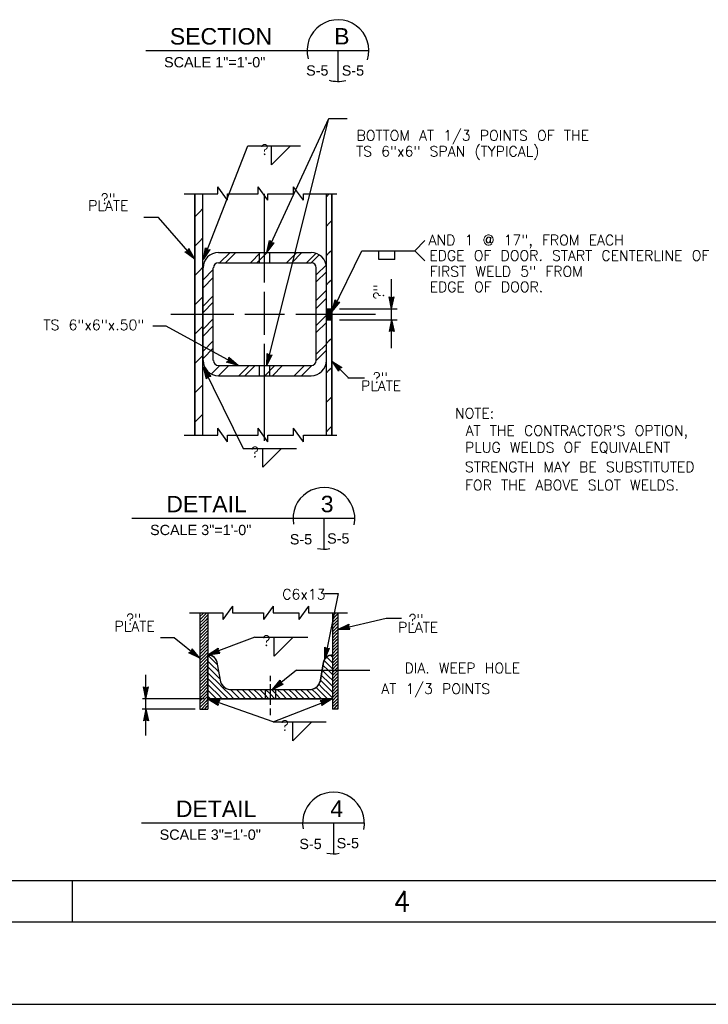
# Model space of a CAD drawing. Extents: x -31.3 to 10.7, y -20.4 to 9.6.
# Tile 2 of 25: x -22.9 to -14.5, y -20.4 to -8.5. Entities that reach past the tile are written whole.
import ezdxf
from ezdxf.enums import TextEntityAlignment as Align

# ---------------------------------------------------------------- set-up
doc = ezdxf.new("R2010")
doc.units = 0
doc.header["$MEASUREMENT"] = 0
doc.linetypes.add('HIDDEN2', pattern=[0.1875, 0.125, -0.0625])
doc.layers.add('01', color=7, linetype='CONTINUOUS')
doc.styles.add('ARIAL', font='Arial')
doc.styles.add('TXT_SHX', font='txt.shx')

msp = doc.modelspace()

# ---------------------------------------------------------------- linework, layer by layer
at = {"layer": '01', "color": 7, "linetype": 'CONTINUOUS'}
for p, q in [((-21.364, -8.849), (-18.655, -8.849)), ((-19.03, -8.849), (-19.03, -9.224)), ((-19.893, -11.303), (-19.141, -9.675)), ((-19.893, -12.677), (-19.141, -9.675)), ((-19.141, -9.676), (-18.917, -9.676)), ((-20.664, -11.39), (-20.124, -10.007)), ((-20.124, -10.007), (-19.483, -10.007)), ((-19.837, -10.236), (-19.837, -10.007)), ((-19.837, -10.236), (-19.61, -10.009)), ((-20.489, -10.589), (-20.489, -10.505)), ((-20.371, -10.669), (-20.489, -10.505)), ((-19.998, -10.589), (-19.998, -10.505)), ((-19.88, -10.669), (-19.998, -10.505)), ((-19.568, -10.589), (-19.568, -10.505)), ((-19.45, -10.669), (-19.568, -10.505)), ((-20.897, -10.589), (-20.489, -10.589)), ((-20.77, -13.523), (-20.77, -10.589)), ((-20.77, -10.589), (-20.77, -13.523)), ((-20.671, -13.523), (-20.671, -10.589)), ((-20.671, -13.523), (-20.671, -10.589)), ((-20.371, -10.669), (-20.371, -10.589)), ((-20.371, -10.589), (-19.998, -10.589)), ((-19.921, -11.669), (-19.921, -10.589)), ((-19.88, -10.669), (-19.88, -10.589)), ((-19.88, -10.589), (-19.568, -10.589)), ((-19.45, -10.669), (-19.45, -10.589)), ((-19.45, -10.589), (-19.042, -10.589)), ((-19.171, -13.523), (-19.171, -10.589)), ((-19.171, -13.523), (-19.171, -10.589)), ((-19.171, -10.625), (-19.135, -10.589)), ((-19.105, -13.523), (-19.105, -10.589)), ((-19.105, -10.589), (-19.105, -13.523)), ((-20.713, -10.811), (-20.671, -10.769)), ((-21.211, -10.879), (-21.386, -10.879)), ((-20.77, -11.385), (-21.211, -10.879)), ((-20.77, -10.868), (-20.713, -10.811)), ((-19.171, -10.982), (-19.135, -10.946)), ((-19.135, -10.946), (-19.105, -10.916)), ((-20.713, -11.168), (-20.671, -11.126)), ((-20.77, -11.225), (-20.713, -11.168)), ((-20.664, -11.39), (-20.64, -11.245)), ((-20.64, -11.245), (-20.617, -11.269)), ((-19.893, -11.303), (-19.861, -11.159)), ((-19.893, -11.303), (-19.804, -11.185)), ((-19.877, -11.269), (-19.856, -11.176)), ((-19.877, -11.269), (-19.82, -11.192)), ((-19.862, -11.237), (-19.853, -11.192)), ((-19.862, -11.237), (-19.835, -11.2)), ((-19.861, -11.159), (-19.838, -11.185)), ((-19.856, -11.176), (-19.842, -11.192)), ((-19.853, -11.192), (-19.845, -11.2)), ((-19.845, -11.2), (-19.835, -11.2)), ((-19.842, -11.192), (-19.82, -11.192)), ((-19.838, -11.185), (-19.804, -11.185)), ((-18.096, -11.282), (-17.973, -11.159)), ((-20.888, -11.297), (-20.855, -11.287)), ((-20.77, -11.385), (-20.888, -11.297)), ((-20.871, -11.299), (-20.85, -11.293)), ((-20.794, -11.357), (-20.871, -11.299)), ((-20.855, -11.287), (-20.841, -11.256)), ((-20.855, -11.303), (-20.845, -11.299)), ((-20.818, -11.33), (-20.855, -11.303)), ((-20.85, -11.293), (-20.841, -11.273)), ((-20.845, -11.299), (-20.841, -11.29)), ((-20.77, -11.385), (-20.841, -11.256)), ((-20.794, -11.357), (-20.841, -11.273)), ((-20.818, -11.33), (-20.841, -11.29)), ((-20.664, -11.39), (-20.583, -11.267)), ((-20.651, -11.356), (-20.635, -11.261)), ((-20.651, -11.356), (-20.598, -11.275)), ((-20.637, -11.322), (-20.63, -11.276)), ((-20.637, -11.322), (-20.613, -11.283)), ((-20.635, -11.261), (-20.62, -11.276)), ((-20.63, -11.276), (-20.622, -11.284)), ((-20.622, -11.284), (-20.613, -11.283)), ((-20.62, -11.276), (-20.598, -11.275)), ((-20.617, -11.269), (-20.583, -11.267)), ((-20.482, -11.303), (-19.357, -11.303)), ((-20.467, -11.429), (-20.341, -11.303)), ((-20.395, -11.429), (-20.269, -11.303)), ((-20.092, -11.429), (-19.969, -11.303)), ((-20.014, -11.429), (-19.894, -11.309)), ((-19.654, -11.429), (-19.528, -11.303)), ((-19.591, -11.429), (-19.468, -11.303)), ((-19.411, -11.429), (-19.297, -11.315)), ((-19.357, -11.429), (-19.258, -11.33)), ((-19.171, -11.339), (-19.135, -11.303)), ((-19.135, -11.303), (-19.105, -11.273)), ((-19.1, -12.022), (-18.741, -11.282)), ((-18.741, -11.282), (-18.096, -11.282)), ((-18.535, -11.39), (-18.535, -11.282)), ((-18.338, -11.39), (-18.338, -11.282)), ((-18.096, -11.282), (-17.973, -11.405)), ((-20.713, -11.525), (-20.671, -11.483)), ((-20.482, -11.429), (-19.357, -11.429)), ((-19.294, -11.576), (-19.171, -11.453)), ((-18.535, -11.385), (-18.338, -11.385)), ((-20.77, -11.582), (-20.713, -11.525)), ((-20.668, -12.614), (-20.668, -11.489)), ((-20.668, -11.636), (-20.545, -11.51)), ((-20.545, -12.614), (-20.545, -11.489)), ((-19.294, -12.614), (-19.294, -11.489)), ((-19.294, -11.66), (-19.171, -11.537)), ((-19.171, -12.614), (-19.171, -11.489)), ((-20.668, -11.732), (-20.545, -11.609)), ((-19.171, -11.696), (-19.135, -11.66)), ((-19.135, -11.66), (-19.105, -11.63)), ((-18.378, -11.986), (-18.378, -11.627)), ((-20.713, -11.882), (-20.671, -11.84)), ((-20.668, -11.954), (-20.545, -11.831)), ((-19.921, -12.302), (-19.921, -11.78)), ((-19.294, -11.888), (-19.171, -11.762)), ((-18.378, -11.986), (-18.409, -11.842)), ((-18.409, -11.842), (-18.378, -11.856)), ((-18.378, -11.986), (-18.347, -11.842)), ((-18.378, -11.856), (-18.347, -11.842)), ((-20.77, -11.939), (-20.713, -11.882)), ((-20.668, -12.032), (-20.545, -11.906)), ((-19.294, -11.984), (-19.171, -11.858)), ((-19.1, -12.022), (-19.065, -11.879)), ((-19.1, -12.022), (-19.009, -11.906)), ((-19.084, -11.989), (-19.061, -11.895)), ((-19.084, -11.989), (-19.025, -11.913)), ((-19.068, -11.956), (-19.057, -11.911)), ((-19.068, -11.956), (-19.04, -11.92)), ((-19.065, -11.879), (-19.043, -11.905)), ((-19.061, -11.895), (-19.047, -11.912)), ((-19.057, -11.911), (-19.05, -11.919)), ((-19.05, -11.919), (-19.04, -11.92)), ((-19.047, -11.912), (-19.025, -11.913)), ((-19.043, -11.905), (-19.009, -11.906)), ((-18.378, -11.949), (-18.398, -11.855)), ((-18.398, -11.855), (-18.378, -11.864)), ((-18.378, -11.913), (-18.388, -11.868)), ((-18.388, -11.868), (-18.378, -11.872)), ((-18.378, -11.949), (-18.358, -11.855)), ((-18.378, -11.864), (-18.358, -11.855)), ((-18.378, -11.913), (-18.369, -11.868)), ((-18.378, -11.872), (-18.369, -11.868)), ((-21.058, -12.053), (-20.293, -12.053)), ((-20.161, -12.053), (-19.681, -12.053)), ((-19.54, -12.053), (-18.574, -12.053)), ((-19.294, -12.191), (-19.171, -12.065)), ((-19.171, -11.986), (-19.105, -11.986)), ((-19.171, -11.988), (-19.105, -11.988)), ((-19.171, -11.991), (-19.105, -11.991)), ((-19.171, -11.995), (-19.105, -11.995)), ((-19.171, -11.999), (-19.105, -11.999)), ((-19.171, -12.003), (-19.105, -12.003)), ((-19.171, -12.007), (-19.105, -12.007)), ((-19.171, -12.011), (-19.105, -12.011)), ((-19.171, -12.015), (-19.105, -12.015)), ((-19.171, -12.053), (-19.135, -12.017)), ((-19.171, -12.02), (-19.105, -12.02)), ((-19.171, -12.024), (-19.105, -12.024)), ((-19.171, -12.028), (-19.105, -12.028)), ((-19.171, -12.032), (-19.105, -12.032)), ((-19.171, -12.036), (-19.105, -12.036)), ((-19.171, -12.04), (-19.105, -12.04)), ((-19.171, -12.045), (-19.105, -12.045)), ((-19.171, -12.049), (-19.105, -12.049)), ((-19.171, -12.053), (-19.105, -12.053)), ((-19.171, -12.057), (-19.105, -12.057)), ((-19.171, -12.06), (-19.105, -12.06)), ((-19.171, -12.064), (-19.105, -12.064)), ((-19.171, -12.067), (-19.105, -12.067)), ((-19.171, -12.071), (-19.105, -12.071)), ((-19.171, -12.076), (-19.105, -12.076)), ((-19.171, -12.08), (-19.105, -12.08)), ((-19.171, -12.083), (-19.105, -12.083)), ((-19.171, -12.087), (-19.105, -12.087)), ((-19.135, -12.017), (-19.105, -11.987)), ((-19.01, -11.986), (-18.311, -11.986)), ((-18.378, -12.12), (-18.378, -11.986)), ((-21.117, -12.197), (-21.279, -12.197)), ((-20.243, -12.677), (-21.117, -12.197)), ((-20.713, -12.239), (-20.671, -12.197)), ((-20.668, -12.236), (-20.545, -12.11)), ((-20.668, -12.32), (-20.545, -12.194)), ((-19.294, -12.275), (-19.171, -12.152)), ((-19.171, -12.091), (-19.105, -12.091)), ((-19.171, -12.095), (-19.105, -12.095)), ((-19.171, -12.099), (-19.105, -12.099)), ((-19.171, -12.104), (-19.105, -12.104)), ((-19.171, -12.108), (-19.105, -12.108)), ((-19.171, -12.112), (-19.105, -12.112)), ((-19.171, -12.116), (-19.105, -12.116)), ((-19.171, -12.12), (-19.105, -12.12)), ((-19.01, -12.12), (-18.311, -12.12)), ((-18.378, -12.12), (-18.409, -12.264)), ((-18.378, -12.157), (-18.398, -12.251)), ((-18.378, -12.193), (-18.387, -12.238)), ((-18.378, -12.466), (-18.378, -12.12)), ((-18.378, -12.12), (-18.347, -12.264)), ((-18.378, -12.157), (-18.358, -12.251)), ((-18.378, -12.193), (-18.368, -12.238)), ((-20.77, -12.296), (-20.713, -12.239)), ((-18.378, -12.25), (-18.409, -12.264)), ((-18.378, -12.242), (-18.398, -12.251)), ((-18.378, -12.234), (-18.387, -12.238)), ((-18.368, -12.238), (-18.378, -12.234)), ((-18.358, -12.251), (-18.378, -12.242)), ((-18.347, -12.264), (-18.378, -12.25)), ((-20.668, -12.503), (-20.545, -12.377)), ((-19.921, -13.593), (-19.921, -12.413)), ((-19.294, -12.539), (-19.171, -12.416)), ((-19.171, -12.41), (-19.135, -12.374)), ((-19.135, -12.374), (-19.105, -12.344)), ((-20.713, -12.596), (-20.671, -12.554)), ((-20.668, -12.59), (-20.545, -12.464)), ((-19.893, -12.677), (-19.888, -12.53)), ((-19.893, -12.677), (-19.828, -12.545)), ((-19.888, -12.53), (-19.861, -12.551)), ((-19.884, -12.641), (-19.881, -12.545)), ((-19.884, -12.641), (-19.842, -12.555)), ((-19.881, -12.545), (-19.863, -12.559)), ((-19.875, -12.606), (-19.874, -12.56)), ((-19.875, -12.606), (-19.856, -12.565)), ((-19.874, -12.56), (-19.865, -12.566)), ((-19.865, -12.566), (-19.856, -12.565)), ((-19.863, -12.559), (-19.842, -12.555)), ((-19.861, -12.551), (-19.828, -12.545)), ((-19.294, -12.614), (-19.171, -12.491)), ((-20.77, -12.653), (-20.713, -12.596)), ((-20.569, -12.782), (-20.464, -12.677)), ((-20.482, -12.677), (-19.357, -12.677)), ((-20.482, -12.803), (-20.356, -12.677)), ((-20.384, -12.635), (-20.357, -12.614)), ((-20.243, -12.677), (-20.384, -12.635)), ((-20.367, -12.631), (-20.35, -12.618)), ((-20.275, -12.659), (-20.367, -12.631)), ((-20.357, -12.614), (-20.354, -12.581)), ((-20.243, -12.677), (-20.354, -12.581)), ((-20.351, -12.629), (-20.343, -12.622)), ((-20.307, -12.642), (-20.351, -12.629)), ((-20.35, -12.618), (-20.348, -12.596)), ((-20.275, -12.659), (-20.348, -12.596)), ((-20.343, -12.622), (-20.342, -12.612)), ((-20.307, -12.642), (-20.342, -12.612)), ((-20.236, -12.803), (-20.11, -12.677)), ((-20.161, -12.803), (-20.035, -12.677)), ((-19.925, -12.811), (-19.798, -12.677)), ((-19.825, -12.803), (-19.702, -12.677)), ((-19.561, -12.803), (-19.438, -12.677)), ((-19.471, -12.803), (-19.348, -12.677)), ((-19.105, -12.622), (-18.981, -12.702)), ((-19.105, -12.622), (-19.025, -12.746)), ((-19.105, -12.622), (-18.898, -12.829)), ((-19.079, -12.648), (-18.998, -12.7)), ((-19.079, -12.648), (-19.027, -12.729)), ((-19.053, -12.674), (-19.028, -12.712)), ((-19.053, -12.674), (-19.014, -12.698)), ((-20.668, -12.696), (-20.18, -13.685)), ((-20.668, -12.696), (-20.576, -12.811)), ((-20.668, -12.696), (-20.632, -12.839)), ((-20.652, -12.729), (-20.592, -12.805)), ((-20.652, -12.729), (-20.628, -12.822)), ((-20.636, -12.761), (-20.624, -12.806)), ((-20.636, -12.761), (-20.607, -12.797)), ((-20.614, -12.805), (-20.628, -12.822)), ((-20.618, -12.798), (-20.624, -12.806)), ((-20.607, -12.797), (-20.618, -12.798)), ((-20.592, -12.805), (-20.614, -12.805)), ((-20.482, -12.803), (-19.357, -12.803)), ((-19.171, -12.767), (-19.135, -12.731)), ((-19.135, -12.731), (-19.105, -12.701)), ((-19.024, -12.703), (-19.028, -12.712)), ((-19.019, -12.708), (-19.027, -12.729)), ((-19.013, -12.714), (-19.025, -12.746)), ((-19.014, -12.698), (-19.024, -12.703)), ((-18.998, -12.7), (-19.019, -12.708)), ((-18.981, -12.702), (-19.013, -12.714)), ((-20.713, -12.953), (-20.671, -12.911)), ((-20.61, -12.813), (-20.632, -12.839)), ((-20.576, -12.811), (-20.61, -12.813)), ((-18.909, -12.826), (-18.707, -12.826)), ((-20.77, -13.01), (-20.713, -12.953)), ((-19.171, -13.124), (-19.135, -13.088)), ((-19.135, -13.088), (-19.105, -13.058)), ((-20.713, -13.31), (-20.671, -13.268)), ((-20.77, -13.367), (-20.713, -13.31)), ((-20.897, -13.523), (-20.489, -13.523)), ((-20.489, -13.523), (-20.489, -13.439)), ((-20.371, -13.603), (-20.489, -13.439)), ((-20.371, -13.603), (-20.371, -13.523)), ((-20.371, -13.523), (-19.998, -13.523)), ((-19.998, -13.523), (-19.998, -13.439)), ((-19.88, -13.603), (-19.998, -13.439)), ((-19.88, -13.603), (-19.88, -13.523)), ((-19.88, -13.523), (-19.568, -13.523)), ((-19.568, -13.523), (-19.568, -13.439)), ((-19.45, -13.603), (-19.568, -13.439)), ((-19.45, -13.603), (-19.45, -13.523)), ((-19.45, -13.523), (-19.042, -13.523)), ((-19.171, -13.481), (-19.135, -13.445)), ((-19.135, -13.445), (-19.105, -13.415)), ((-20.18, -13.685), (-19.535, -13.685)), ((-19.943, -13.914), (-19.943, -13.685)), ((-19.943, -13.914), (-19.716, -13.687)), ((-21.534, -14.534), (-18.825, -14.534)), ((-19.2, -14.534), (-19.2, -14.909)), ((-19.192, -15.447), (-19.026, -15.447)), ((-19.026, -15.447), (-19.19, -16.247)), ((-20.309, -15.601), (-20.427, -15.765)), ((-20.309, -15.601), (-20.309, -15.681)), ((-19.818, -15.601), (-19.936, -15.765)), ((-19.818, -15.601), (-19.818, -15.681)), ((-19.388, -15.601), (-19.506, -15.765)), ((-19.388, -15.601), (-19.388, -15.681)), ((-20.835, -15.681), (-20.427, -15.681)), ((-20.708, -15.681), (-20.708, -16.852)), ((-20.698, -15.681), (-20.708, -15.691)), ((-20.673, -15.694), (-20.708, -15.729)), ((-20.673, -15.732), (-20.708, -15.767)), ((-20.673, -15.77), (-20.708, -15.805)), ((-20.66, -15.681), (-20.673, -15.694)), ((-20.635, -15.694), (-20.673, -15.732)), ((-20.635, -15.732), (-20.673, -15.77)), ((-20.635, -15.77), (-20.673, -15.808)), ((-20.622, -15.681), (-20.635, -15.694)), ((-20.614, -15.711), (-20.635, -15.732)), ((-20.614, -15.749), (-20.635, -15.77)), ((-20.614, -15.787), (-20.635, -15.808)), ((-20.61, -15.681), (-20.61, -16.852)), ((-20.427, -15.681), (-20.427, -15.765)), ((-20.309, -15.681), (-19.936, -15.681)), ((-19.936, -15.681), (-19.936, -15.765)), ((-19.818, -15.681), (-19.506, -15.681)), ((-19.506, -15.681), (-19.506, -15.765)), ((-19.388, -15.681), (-18.916, -15.681)), ((-19.097, -15.681), (-19.097, -16.852)), ((-19.093, -15.682), (-19.097, -15.686)), ((-19.093, -15.72), (-19.097, -15.724)), ((-19.093, -15.758), (-19.097, -15.762)), ((-19.093, -15.796), (-19.097, -15.8)), ((-19.055, -15.682), (-19.093, -15.72)), ((-19.055, -15.72), (-19.093, -15.758)), ((-19.055, -15.758), (-19.093, -15.796)), ((-19.055, -15.796), (-19.093, -15.834)), ((-19.032, -15.697), (-19.055, -15.72)), ((-19.032, -15.735), (-19.055, -15.758)), ((-19.032, -15.773), (-19.055, -15.796)), ((-19.032, -15.681), (-19.032, -16.852)), ((-19.032, -15.885), (-18.446, -15.749)), ((-18.446, -15.749), (-18.258, -15.749)), ((-20.673, -15.808), (-20.708, -15.843)), ((-20.673, -15.846), (-20.708, -15.881)), ((-20.673, -15.884), (-20.708, -15.919)), ((-20.635, -15.808), (-20.673, -15.846)), ((-20.635, -15.846), (-20.673, -15.884)), ((-20.635, -15.884), (-20.673, -15.922)), ((-20.614, -15.825), (-20.635, -15.846)), ((-20.614, -15.863), (-20.635, -15.884)), ((-20.614, -15.901), (-20.635, -15.922)), ((-19.093, -15.834), (-19.097, -15.838)), ((-19.093, -15.872), (-19.097, -15.876)), ((-19.093, -15.91), (-19.097, -15.914)), ((-19.055, -15.834), (-19.093, -15.872)), ((-19.055, -15.872), (-19.093, -15.91)), ((-19.055, -15.91), (-19.093, -15.948)), ((-19.032, -15.811), (-19.055, -15.834)), ((-19.032, -15.849), (-19.055, -15.872)), ((-19.032, -15.887), (-19.055, -15.91)), ((-19.032, -15.885), (-18.899, -15.822)), ((-19.032, -15.885), (-18.885, -15.883)), ((-18.996, -15.877), (-18.909, -15.836)), ((-18.996, -15.877), (-18.9, -15.875)), ((-18.961, -15.868), (-18.919, -15.849)), ((-18.961, -15.868), (-18.915, -15.867)), ((-18.919, -15.849), (-18.921, -15.859)), ((-18.921, -15.859), (-18.915, -15.867)), ((-18.909, -15.836), (-18.913, -15.857)), ((-18.913, -15.857), (-18.9, -15.875)), ((-18.899, -15.822), (-18.905, -15.856)), ((-18.905, -15.856), (-18.885, -15.883)), ((-21.186, -15.983), (-21.021, -15.983)), ((-21.021, -15.983), (-20.708, -16.234)), ((-20.673, -15.922), (-20.708, -15.957)), ((-20.673, -15.96), (-20.708, -15.995)), ((-20.673, -15.998), (-20.708, -16.033)), ((-20.673, -16.036), (-20.708, -16.071)), ((-20.635, -15.922), (-20.673, -15.96)), ((-20.635, -15.96), (-20.673, -15.998)), ((-20.635, -15.998), (-20.673, -16.036)), ((-20.635, -16.036), (-20.673, -16.074)), ((-20.614, -15.939), (-20.635, -15.96)), ((-20.614, -15.977), (-20.635, -15.998)), ((-20.614, -16.015), (-20.635, -16.036)), ((-20.041, -15.979), (-20.61, -16.192)), ((-20.041, -15.979), (-19.396, -15.979)), ((-19.804, -16.208), (-19.804, -15.979)), ((-19.804, -16.208), (-19.577, -15.981)), ((-19.093, -15.948), (-19.097, -15.952)), ((-19.093, -15.986), (-19.097, -15.99)), ((-19.093, -16.024), (-19.097, -16.028)), ((-19.055, -15.948), (-19.093, -15.986)), ((-19.055, -15.986), (-19.093, -16.024)), ((-19.055, -16.024), (-19.093, -16.062)), ((-19.032, -15.925), (-19.055, -15.948)), ((-19.032, -15.963), (-19.055, -15.986)), ((-19.032, -16.001), (-19.055, -16.024)), ((-20.84, -16.168), (-20.809, -16.153)), ((-20.809, -16.153), (-20.801, -16.12)), ((-20.803, -16.158), (-20.798, -16.136)), ((-20.708, -16.234), (-20.801, -16.12)), ((-20.737, -16.211), (-20.798, -16.136)), ((-20.797, -16.163), (-20.794, -16.153)), ((-20.765, -16.188), (-20.794, -16.153)), ((-20.673, -16.074), (-20.708, -16.109)), ((-20.673, -16.112), (-20.708, -16.147)), ((-20.673, -16.15), (-20.708, -16.185)), ((-20.635, -16.074), (-20.673, -16.112)), ((-20.635, -16.112), (-20.673, -16.15)), ((-20.635, -16.15), (-20.673, -16.188)), ((-20.614, -16.053), (-20.635, -16.074)), ((-20.614, -16.091), (-20.635, -16.112)), ((-20.614, -16.129), (-20.635, -16.15)), ((-20.61, -16.192), (-20.486, -16.112)), ((-20.575, -16.179), (-20.494, -16.127)), ((-20.542, -16.166), (-20.503, -16.141)), ((-20.503, -16.141), (-20.503, -16.152)), ((-20.503, -16.152), (-20.496, -16.159)), ((-20.494, -16.127), (-20.496, -16.149)), ((-20.496, -16.149), (-20.48, -16.165)), ((-20.486, -16.112), (-20.488, -16.146)), ((-20.488, -16.146), (-20.464, -16.171)), ((-19.19, -16.247), (-19.191, -16.1)), ((-19.191, -16.1), (-19.164, -16.12)), ((-19.19, -16.247), (-19.131, -16.112)), ((-19.183, -16.211), (-19.183, -16.115)), ((-19.183, -16.115), (-19.165, -16.127)), ((-19.183, -16.211), (-19.144, -16.123)), ((-19.175, -16.175), (-19.176, -16.129)), ((-19.176, -16.129), (-19.167, -16.135)), ((-19.175, -16.175), (-19.157, -16.133)), ((-19.167, -16.135), (-19.157, -16.133)), ((-19.165, -16.127), (-19.144, -16.123)), ((-19.164, -16.12), (-19.131, -16.112)), ((-19.055, -16.062), (-19.093, -16.1)), ((-19.055, -16.1), (-19.093, -16.138)), ((-19.055, -16.138), (-19.093, -16.176)), ((-19.032, -16.039), (-19.055, -16.062)), ((-19.032, -16.077), (-19.055, -16.1)), ((-19.032, -16.115), (-19.055, -16.138)), ((-19.032, -16.153), (-19.055, -16.176)), ((-20.708, -16.234), (-20.84, -16.168)), ((-20.823, -16.168), (-20.803, -16.158)), ((-20.737, -16.211), (-20.823, -16.168)), ((-20.806, -16.168), (-20.797, -16.163)), ((-20.765, -16.188), (-20.806, -16.168)), ((-20.673, -16.188), (-20.708, -16.223)), ((-20.673, -16.226), (-20.708, -16.261)), ((-20.673, -16.264), (-20.708, -16.299)), ((-20.635, -16.188), (-20.673, -16.226)), ((-20.635, -16.226), (-20.673, -16.264)), ((-20.635, -16.264), (-20.673, -16.302)), ((-20.614, -16.167), (-20.635, -16.188)), ((-20.614, -16.205), (-20.635, -16.226)), ((-20.614, -16.243), (-20.635, -16.264)), ((-20.61, -16.192), (-20.464, -16.171)), ((-20.61, -16.198), (-20.565, -16.243)), ((-20.61, -16.269), (-20.565, -16.314)), ((-20.575, -16.179), (-20.48, -16.165)), ((-20.565, -16.243), (-20.494, -16.314)), ((-20.542, -16.166), (-20.496, -16.159)), ((-19.198, -16.262), (-19.145, -16.314)), ((-19.167, -16.221), (-19.145, -16.243)), ((-19.145, -16.243), (-19.098, -16.291)), ((-19.12, -16.198), (-19.098, -16.22)), ((-19.093, -16.214), (-19.097, -16.218)), ((-19.093, -16.252), (-19.097, -16.256)), ((-19.055, -16.176), (-19.093, -16.214)), ((-19.055, -16.214), (-19.093, -16.252)), ((-19.055, -16.252), (-19.093, -16.29)), ((-19.032, -16.191), (-19.055, -16.214)), ((-19.032, -16.229), (-19.055, -16.252)), ((-19.032, -16.267), (-19.055, -16.29)), ((-20.673, -16.302), (-20.708, -16.337)), ((-20.673, -16.34), (-20.708, -16.375)), ((-20.673, -16.378), (-20.708, -16.413)), ((-20.635, -16.302), (-20.673, -16.34)), ((-20.635, -16.34), (-20.673, -16.378)), ((-20.635, -16.378), (-20.673, -16.416)), ((-20.614, -16.281), (-20.635, -16.302)), ((-20.614, -16.319), (-20.635, -16.34)), ((-20.614, -16.357), (-20.635, -16.378)), ((-20.614, -16.395), (-20.635, -16.416)), ((-20.61, -16.34), (-20.565, -16.385)), ((-20.565, -16.314), (-20.494, -16.385)), ((-20.565, -16.385), (-20.494, -16.456)), ((-20.496, -16.305), (-20.458, -16.521)), ((-20.494, -16.385), (-20.479, -16.4)), ((-19.533, -16.38), (-19.826, -16.615)), ((-19.533, -16.38), (-18.642, -16.38)), ((-19.21, -16.305), (-19.248, -16.521)), ((-19.223, -16.379), (-19.216, -16.385)), ((-19.216, -16.385), (-19.145, -16.456)), ((-19.213, -16.318), (-19.145, -16.385)), ((-19.145, -16.314), (-19.098, -16.362)), ((-19.145, -16.385), (-19.098, -16.433)), ((-19.093, -16.29), (-19.097, -16.294)), ((-19.093, -16.328), (-19.097, -16.332)), ((-19.093, -16.366), (-19.097, -16.37)), ((-19.055, -16.29), (-19.093, -16.328)), ((-19.055, -16.328), (-19.093, -16.366)), ((-19.055, -16.366), (-19.093, -16.404)), ((-19.032, -16.305), (-19.055, -16.328)), ((-19.032, -16.343), (-19.055, -16.366)), ((-19.032, -16.381), (-19.055, -16.404)), ((-21.363, -16.727), (-21.363, -16.435)), ((-20.673, -16.416), (-20.708, -16.451)), ((-20.673, -16.454), (-20.708, -16.489)), ((-20.673, -16.492), (-20.708, -16.527)), ((-20.635, -16.416), (-20.673, -16.454)), ((-20.635, -16.454), (-20.673, -16.492)), ((-20.635, -16.492), (-20.673, -16.53)), ((-20.614, -16.433), (-20.635, -16.454)), ((-20.614, -16.471), (-20.635, -16.492)), ((-20.614, -16.509), (-20.635, -16.53)), ((-20.61, -16.411), (-20.565, -16.456)), ((-20.61, -16.482), (-20.565, -16.527)), ((-20.565, -16.456), (-20.494, -16.527)), ((-20.494, -16.456), (-20.464, -16.485)), ((-19.853, -16.449), (-19.853, -16.514)), ((-19.826, -16.615), (-19.733, -16.501)), ((-19.733, -16.501), (-19.725, -16.534)), ((-19.245, -16.498), (-19.216, -16.527)), ((-19.234, -16.439), (-19.216, -16.456)), ((-19.216, -16.456), (-19.145, -16.527)), ((-19.145, -16.456), (-19.098, -16.503)), ((-19.093, -16.404), (-19.097, -16.408)), ((-19.093, -16.442), (-19.097, -16.446)), ((-19.093, -16.48), (-19.097, -16.484)), ((-19.055, -16.404), (-19.093, -16.442)), ((-19.055, -16.442), (-19.093, -16.48)), ((-19.055, -16.48), (-19.093, -16.518)), ((-19.032, -16.419), (-19.055, -16.442)), ((-19.032, -16.457), (-19.055, -16.48)), ((-19.032, -16.495), (-19.055, -16.518)), ((-21.363, -16.727), (-21.394, -16.583)), ((-21.394, -16.583), (-21.363, -16.597)), ((-21.363, -16.69), (-21.383, -16.596)), ((-21.383, -16.596), (-21.363, -16.605)), ((-21.363, -16.654), (-21.373, -16.609)), ((-21.373, -16.609), (-21.363, -16.613)), ((-21.363, -16.727), (-21.332, -16.583)), ((-21.363, -16.597), (-21.332, -16.583)), ((-21.363, -16.69), (-21.343, -16.596)), ((-21.363, -16.605), (-21.343, -16.596)), ((-21.363, -16.654), (-21.354, -16.609)), ((-21.363, -16.613), (-21.354, -16.609)), ((-20.673, -16.53), (-20.708, -16.565)), ((-20.635, -16.568), (-20.708, -16.641)), ((-20.708, -16.603), (-20.673, -16.568)), ((-20.635, -16.53), (-20.673, -16.568)), ((-20.634, -16.607), (-20.672, -16.645)), ((-20.614, -16.547), (-20.635, -16.568)), ((-20.613, -16.586), (-20.634, -16.607)), ((-20.613, -16.624), (-20.634, -16.645)), ((-20.61, -16.553), (-20.565, -16.598)), ((-20.61, -16.624), (-20.565, -16.669)), ((-20.565, -16.527), (-20.494, -16.598)), ((-20.565, -16.598), (-20.494, -16.669)), ((-20.494, -16.527), (-20.423, -16.598)), ((-20.494, -16.598), (-20.423, -16.669)), ((-20.423, -16.598), (-20.352, -16.669)), ((-20.335, -16.614), (-20.281, -16.669)), ((-20.321, -16.615), (-19.385, -16.615)), ((-20.264, -16.615), (-20.21, -16.669)), ((-20.193, -16.615), (-20.139, -16.669)), ((-20.122, -16.615), (-20.068, -16.669)), ((-20.051, -16.615), (-19.997, -16.669)), ((-19.98, -16.615), (-19.926, -16.669)), ((-19.909, -16.615), (-19.855, -16.669)), ((-19.853, -16.551), (-19.853, -16.801)), ((-19.838, -16.615), (-19.784, -16.669)), ((-19.826, -16.615), (-19.694, -16.549)), ((-19.797, -16.592), (-19.736, -16.517)), ((-19.797, -16.592), (-19.711, -16.549)), ((-19.769, -16.569), (-19.74, -16.533)), ((-19.769, -16.569), (-19.728, -16.548)), ((-19.767, -16.615), (-19.713, -16.669)), ((-19.74, -16.533), (-19.737, -16.544)), ((-19.737, -16.544), (-19.728, -16.548)), ((-19.736, -16.517), (-19.731, -16.539)), ((-19.731, -16.539), (-19.711, -16.549)), ((-19.725, -16.534), (-19.694, -16.549)), ((-19.696, -16.615), (-19.642, -16.669)), ((-19.625, -16.615), (-19.571, -16.669)), ((-19.554, -16.615), (-19.5, -16.669)), ((-19.483, -16.615), (-19.429, -16.669)), ((-19.412, -16.615), (-19.358, -16.669)), ((-19.346, -16.61), (-19.287, -16.669)), ((-19.297, -16.588), (-19.287, -16.598)), ((-19.287, -16.598), (-19.216, -16.669)), ((-19.263, -16.551), (-19.216, -16.598)), ((-19.216, -16.527), (-19.145, -16.598)), ((-19.216, -16.598), (-19.145, -16.669)), ((-19.145, -16.527), (-19.098, -16.574)), ((-19.145, -16.598), (-19.098, -16.645)), ((-19.093, -16.518), (-19.097, -16.522)), ((-19.093, -16.556), (-19.097, -16.56)), ((-19.093, -16.595), (-19.097, -16.599)), ((-19.093, -16.633), (-19.097, -16.637)), ((-19.055, -16.518), (-19.093, -16.556)), ((-19.055, -16.595), (-19.093, -16.633)), ((-19.055, -16.633), (-19.093, -16.671)), ((-19.055, -16.556), (-19.09, -16.591)), ((-19.032, -16.533), (-19.055, -16.556)), ((-19.032, -16.572), (-19.055, -16.595)), ((-19.032, -16.61), (-19.055, -16.633)), ((-19.032, -16.571), (-19.04, -16.579)), ((-20.656, -16.727), (-21.406, -16.727)), ((-21.363, -16.852), (-21.363, -16.727)), ((-20.672, -16.645), (-20.707, -16.68)), ((-20.672, -16.683), (-20.707, -16.718)), ((-20.672, -16.721), (-20.707, -16.756)), ((-20.634, -16.645), (-20.672, -16.683)), ((-20.634, -16.683), (-20.672, -16.721)), ((-20.634, -16.721), (-20.672, -16.759)), ((-20.613, -16.662), (-20.634, -16.683)), ((-20.613, -16.7), (-20.634, -16.721)), ((-20.613, -16.738), (-20.634, -16.759)), ((-20.61, -16.695), (-20.578, -16.727)), ((-20.61, -16.727), (-19.097, -16.727)), ((-19.817, -17.009), (-20.61, -16.727)), ((-20.61, -16.727), (-20.464, -16.746)), ((-20.61, -16.727), (-20.485, -16.804)), ((-20.575, -16.739), (-20.48, -16.752)), ((-20.575, -16.739), (-20.493, -16.79)), ((-20.565, -16.669), (-20.507, -16.727)), ((-20.541, -16.751), (-20.502, -16.775)), ((-20.541, -16.751), (-20.495, -16.757)), ((-20.48, -16.752), (-20.495, -16.768)), ((-20.494, -16.669), (-20.436, -16.727)), ((-20.464, -16.746), (-20.488, -16.771)), ((-20.423, -16.669), (-20.365, -16.727)), ((-20.352, -16.669), (-20.294, -16.727)), ((-20.281, -16.669), (-20.223, -16.727)), ((-20.21, -16.669), (-20.152, -16.727)), ((-20.139, -16.669), (-20.081, -16.727)), ((-20.068, -16.669), (-20.01, -16.727)), ((-19.997, -16.669), (-19.939, -16.727)), ((-19.926, -16.669), (-19.868, -16.727)), ((-19.855, -16.669), (-19.797, -16.727)), ((-19.817, -17.009), (-19.102, -16.727)), ((-19.784, -16.669), (-19.726, -16.727)), ((-19.713, -16.669), (-19.655, -16.727)), ((-19.642, -16.669), (-19.584, -16.727)), ((-19.571, -16.669), (-19.513, -16.727)), ((-19.5, -16.669), (-19.442, -16.727)), ((-19.429, -16.669), (-19.371, -16.727)), ((-19.358, -16.669), (-19.3, -16.727)), ((-19.287, -16.669), (-19.229, -16.727)), ((-19.102, -16.727), (-19.247, -16.751)), ((-19.223, -16.775), (-19.247, -16.751)), ((-19.136, -16.741), (-19.231, -16.756)), ((-19.102, -16.727), (-19.225, -16.809)), ((-19.136, -16.741), (-19.217, -16.794)), ((-19.216, -16.669), (-19.158, -16.727)), ((-19.17, -16.754), (-19.215, -16.762)), ((-19.17, -16.754), (-19.208, -16.78)), ((-19.145, -16.669), (-19.098, -16.716)), ((-19.093, -16.671), (-19.097, -16.675)), ((-19.093, -16.709), (-19.097, -16.713)), ((-19.093, -16.747), (-19.097, -16.751)), ((-19.055, -16.671), (-19.093, -16.709)), ((-19.055, -16.709), (-19.093, -16.747)), ((-19.055, -16.747), (-19.093, -16.785)), ((-19.032, -16.648), (-19.055, -16.671)), ((-19.032, -16.686), (-19.055, -16.709)), ((-19.032, -16.724), (-19.055, -16.747)), ((-20.765, -16.852), (-21.408, -16.852)), ((-21.363, -16.852), (-21.394, -16.996)), ((-21.363, -17.173), (-21.363, -16.852)), ((-21.363, -16.852), (-21.332, -16.996)), ((-20.708, -16.852), (-20.61, -16.852)), ((-20.672, -16.759), (-20.707, -16.794)), ((-20.707, -16.832), (-20.672, -16.797)), ((-20.634, -16.797), (-20.689, -16.852)), ((-20.634, -16.759), (-20.672, -16.797)), ((-20.633, -16.835), (-20.65, -16.852)), ((-20.613, -16.776), (-20.634, -16.797)), ((-20.612, -16.814), (-20.633, -16.835)), ((-20.495, -16.757), (-20.503, -16.765)), ((-20.503, -16.765), (-20.502, -16.775)), ((-20.495, -16.768), (-20.493, -16.79)), ((-20.488, -16.771), (-20.485, -16.804)), ((-19.853, -16.844), (-19.853, -16.925)), ((-19.215, -16.772), (-19.231, -16.756)), ((-19.225, -16.809), (-19.223, -16.775)), ((-19.217, -16.794), (-19.215, -16.772)), ((-19.208, -16.769), (-19.215, -16.762)), ((-19.208, -16.78), (-19.208, -16.769)), ((-19.093, -16.785), (-19.097, -16.789)), ((-19.093, -16.823), (-19.097, -16.827)), ((-19.032, -16.852), (-19.097, -16.852)), ((-19.055, -16.785), (-19.093, -16.823)), ((-19.055, -16.823), (-19.084, -16.852)), ((-19.032, -16.762), (-19.055, -16.785)), ((-19.032, -16.8), (-19.055, -16.823)), ((-19.032, -16.838), (-19.046, -16.852)), ((-21.363, -16.982), (-21.394, -16.996)), ((-21.363, -16.889), (-21.383, -16.983)), ((-21.363, -16.974), (-21.383, -16.983)), ((-21.363, -16.925), (-21.372, -16.97)), ((-21.363, -16.966), (-21.372, -16.97)), ((-21.363, -16.889), (-21.343, -16.983)), ((-21.363, -16.925), (-21.353, -16.97)), ((-21.353, -16.97), (-21.363, -16.966)), ((-21.343, -16.983), (-21.363, -16.974)), ((-21.332, -16.996), (-21.363, -16.982)), ((-19.817, -17.009), (-19.172, -17.009)), ((-19.58, -17.238), (-19.58, -17.009)), ((-19.58, -17.238), (-19.353, -17.011)), ((-21.418, -18.237), (-18.709, -18.237)), ((-19.084, -18.237), (-19.084, -18.612)), ((9.24, -18.941), (-28.76, -18.941)), ((-22.26, -18.941), (-22.26, -19.441)), ((9.74, -19.441), (-30.26, -19.441)), ((10.74, -20.441), (-31.26, -20.441))]:
    msp.add_line(p, q, dxfattribs=at)
at = {"layer": '01', "color": 7, "linetype": 'HIDDEN2'}
for p, q in [((-19.984, -11.429), (-19.984, -11.303)), ((-19.858, -11.429), (-19.858, -11.303)), ((-19.984, -12.803), (-19.984, -12.677)), ((-19.858, -12.803), (-19.858, -12.677)), ((-19.915, -16.615), (-19.915, -16.727)), ((-19.79, -16.614), (-19.79, -16.727))]:
    msp.add_line(p, q, dxfattribs=at)
at = {"layer": '01', "color": 7, "linetype": 'CONTINUOUS'}
msp.add_lwpolyline([(-20.61, -16.192), (-20.569, -16.202), (-20.542, -16.218), (-20.515, -16.248), (-20.501, -16.278), (-20.496, -16.305), (-20.458, -16.521), (-20.445, -16.55), (-20.418, -16.581), (-20.397, -16.597), (-20.374, -16.607), (-20.348, -16.614), (-20.321, -16.615), (-19.385, -16.615), (-19.353, -16.613), (-19.324, -16.604), (-19.302, -16.593), (-19.28, -16.575), (-19.264, -16.554), (-19.248, -16.521), (-19.21, -16.305), (-19.201, -16.266), (-19.184, -16.238), (-19.167, -16.221), (-19.151, -16.209), (-19.137, -16.202), (-19.098, -16.192), (-19.097, -16.727), (-20.61, -16.727)], close=True, dxfattribs=at)
for centre, radius, start, end in [((-19.03, -8.849), 0.375, 342.7089, 195.2686), ((-19.03, -8.849), 0.375, 253.4742, 284.9216), ((-20.481, -11.49), 0.187, 90, 180), ((-19.357, -11.49), 0.187, 0, 90), ((-20.481, -11.49), 0.0625, 90, 180), ((-19.357, -11.49), 0.0625, 0, 90), ((-20.481, -12.614), 0.187, 180, 270), ((-20.481, -12.614), 0.0625, 180, 270), ((-19.357, -12.614), 0.187, 270, 360), ((-19.357, -12.614), 0.0625, 270, 360), ((-19.2, -14.534), 0.375, 348.0239, 190.9202), ((-19.2, -14.534), 0.375, 257.8197, 280.7131), ((-20.617, -16.314), 0.122, 4.1949, 86.3099), ((-19.088, -16.314), 0.122, 93.6901, 175.8051), ((-20.328, -16.479), 0.136, 197.8403, 273.2492), ((-19.377, -16.479), 0.136, 266.7508, 342.1597), ((-19.084, -18.237), 0.375, 348.0239, 190.9202), ((-19.084, -18.237), 0.375, 257.8197, 280.7131)]:
    msp.add_arc(centre, radius, start, end, dxfattribs=at)

# ---------------------------------------------------------------- texts
for s, height, style, p in [('SECTION', 0.2, 'ARIAL', (-20.451, -8.776)), ('B', 0.2, 'ARIAL', (-18.983, -8.775)), ('S-5', 0.125, 'ARIAL', (-19.281, -9.153)), ('S-5', 0.125, 'ARIAL', (-18.848, -9.154)), ('PLATE', 0.125, 'TXT_SHX', (-21.82, -10.796)), ('PLATE', 0.125, 'TXT_SHX', (-18.506, -12.986)), ('DETAIL', 0.2, 'ARIAL', (-20.626, -14.461)), ('3', 0.2, 'ARIAL', (-19.161, -14.46)), ('S-5', 0.125, 'ARIAL', (-19.026, -14.841)), ('S-5', 0.125, 'ARIAL', (-19.479, -14.851)), ('PLATE', 0.125, 'TXT_SHX', (-21.5, -15.908)), ('PLATE', 0.125, 'TXT_SHX', (-18.056, -15.922)), ('DETAIL', 0.2, 'ARIAL', (-20.51, -18.164)), ('4', 0.2, 'ARIAL', (-19.045, -18.163)), ('S-5', 0.125, 'ARIAL', (-19.363, -18.554)), ('S-5', 0.125, 'ARIAL', (-18.91, -18.544))]:
    msp.add_text(s, height=height, dxfattribs=dict(at, style=style)).set_placement(p, align=Align.CENTER)
for s, style, p in [('SCALE 1"=1\'-0"', 'ARIAL', (-21.142, -9.053)), ('BOTTOM AT 1/3 POINTS OF THE', 'TXT_SHX', (-18.804, -9.943)), ('TS 6"x6" SPAN (TYPICAL)', 'TXT_SHX', (-18.809, -10.136)), ('?"', 'TXT_SHX', (-21.912, -10.712)), ('AND 1 @ 17", FROM EACH', 'TXT_SHX', (-17.93, -11.214)), ('EDGE OF DOOR. START CENTERLINE OF', 'TXT_SHX', (-17.921, -11.403)), ('FIRST WELD 5" FROM', 'TXT_SHX', (-17.917, -11.595)), ('EDGE OF DOOR.', 'TXT_SHX', (-17.917, -11.784)), ('TS 6"x6"x.50"', 'TXT_SHX', (-22.607, -12.246)), ('?" ', 'TXT_SHX', (-18.607, -12.886)), ('NOTE:', 'TXT_SHX', (-17.609, -13.32)), ("AT THE CONTRACTOR'S OPTION,", 'TXT_SHX', (-17.48, -13.53)), ('PLUG WELDS OF EQUIVALENT', 'TXT_SHX', (-17.487, -13.735)), ('STRENGTH MAY BE SUBSTITUTED', 'TXT_SHX', (-17.487, -13.972)), ('FOR THE ABOVE SLOT WELDS.', 'TXT_SHX', (-17.487, -14.192)), ('SCALE 3"=1\'-0"', 'ARIAL', (-21.312, -14.738)), ('C6x13', 'TXT_SHX', (-19.706, -15.52)), ('?" ', 'TXT_SHX', (-21.602, -15.821)), ('?" ', 'TXT_SHX', (-18.172, -15.825)), (' DIA. WEEP HOLE', 'TXT_SHX', (-18.332, -16.417)), ('AT 1/3 POINTS', 'TXT_SHX', (-18.503, -16.668)), ('SCALE 3"=1\'-0"', 'ARIAL', (-21.196, -18.441))]:
    msp.add_text(s, height=0.125, dxfattribs=dict(at, style=style)).set_placement(p)
at = {"layer": '01', "color": 7, "linetype": 'CONTINUOUS', "style": 'TXT_SHX'}
for p in [(-19.873, -10.116), (-19.99, -13.791), (-19.851, -16.085), (-19.627, -17.115)]:
    msp.add_text('?', height=0.125, dxfattribs=at).set_placement(p, align=Align.RIGHT)
msp.add_text('?"', height=0.125, rotation=90, dxfattribs=at).set_placement((-18.472, -11.874))
at = {"layer": '01', "color": 7, "linetype": 'CONTINUOUS', "style": 'TXT_SHX', "width": 1.002}
msp.add_text('4', height=0.25, dxfattribs=at).set_placement((-18.253, -19.316), align=Align.CENTER)

doc.saveas('drawing.dxf')
